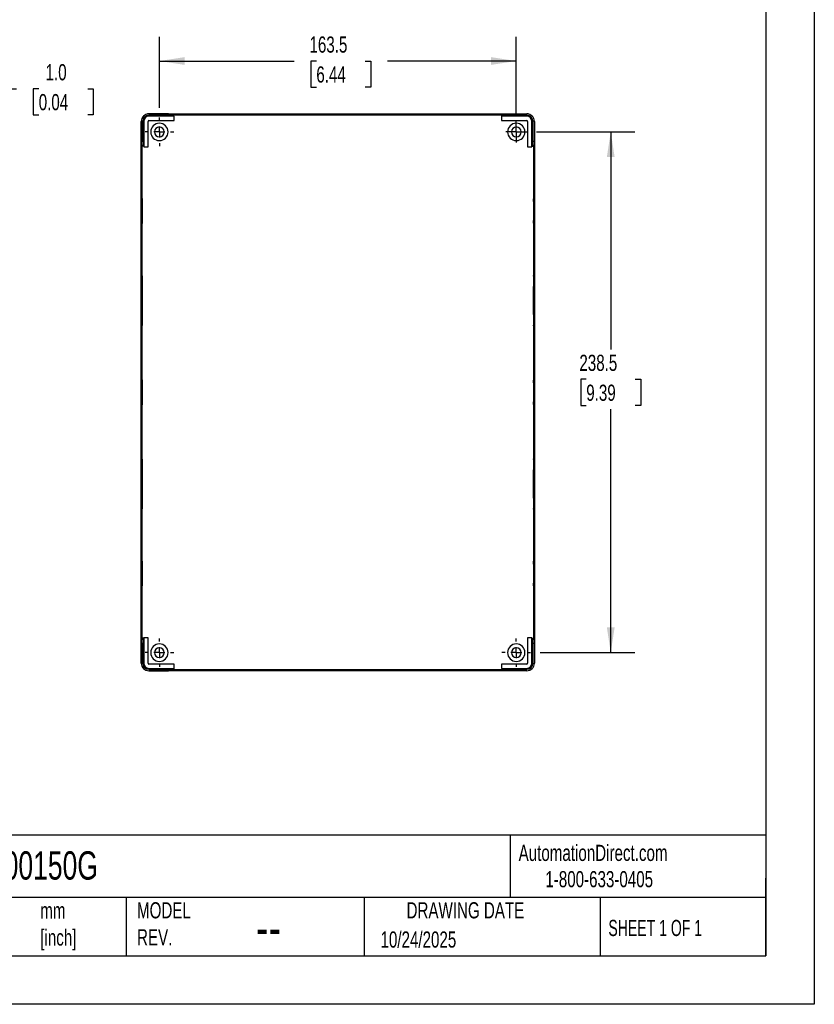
# Model space of a CAD drawing. Header units: millimetres. Extents: x 0 to 978, y 0 to 756.
# Tile 4 of 5: x 614 to 978, y 0 to 451. Entities that reach past the tile are written whole.
import ezdxf

# ---------------------------------------------------------------- set-up
doc = ezdxf.new("R2010")
doc.units = ezdxf.units.MM
doc.header["$LTSCALE"] = 3.5
doc.linetypes.add('CENTERX2', pattern=[20.32, 12.7, -2.54, 2.54, -2.54])
doc.layers.add('CENTER', color=40, linetype='CENTERX2')
doc.layers.add('DIMENSIONS', color=140, linetype='Continuous', lineweight=25)
doc.layers.add('TEXT', color=140, linetype='Continuous', lineweight=25)
doc.styles.add('SLDTEXTSTYLE0', font='TXT', dxfattribs={"width": 0.7})
doc.styles.add('SLDTEXTSTYLE1', font='TXT', dxfattribs={"width": 0.65})
doc.dimstyles.new('SLDDIMSTYLE0', dxfattribs={"dimtxt": 7.553027, "dimasz": 11.557, "dimexe": 0, "dimexo": 0.0625, "dimgap": 1.888257, "dimtad": 0, "dimtih": 1, "dimtoh": 1, "dimdec": 1, "dimrnd": 1e-09, "dimzin": 12, "dimdsep": 46, "dimtxsty": 'SLDTEXTSTYLE0', "dimsah": 1, "dimcen": 0.09, "dimadec": 0, "dimazin": 3, "dimtfac": 1, "dimtdec": 1, "dimtofl": 0, "dimtmove": 0, "dimatfit": 3, "dimfxl": 0, "dimfrac": 2, "dimtolj": 1, "dimtzin": 12, "dimarcsym": 0})
doc.dimstyles.new('SLDDIMSTYLE2', dxfattribs={"dimtxt": 7.553027, "dimasz": 11.557, "dimexe": 0, "dimexo": 0.0625, "dimgap": 1.888257, "dimtad": 0, "dimtih": 1, "dimtoh": 1, "dimdec": 1, "dimrnd": 1e-09, "dimzin": 4, "dimdsep": 46, "dimtxsty": 'SLDTEXTSTYLE0', "dimsah": 1, "dimcen": 0.09, "dimadec": 0, "dimazin": 1, "dimtfac": 1, "dimtdec": 1, "dimtmove": 0, "dimatfit": 0, "dimfxl": 0, "dimfrac": 2, "dimtolj": 1, "dimtzin": 12, "dimarcsym": 0})

# ---------------------------------------------------------------- blocks, each defined once
blk = doc.blocks.new('_D_9')
at = {"layer": 'DIMENSIONS'}
for p, q in [((592.14, 397.42), (592.14, 430.47)), ((593.14, 408.81), (593.14, 430.47)), ((592.14, 419.36), (569.92, 419.36)), ((593.14, 419.36), (612.29, 419.36)), ((622.53, 419.36), (619.99, 419.36)), ((619.99, 419.36), (619.99, 407.35)), ((644.97, 419.36), (647.51, 419.36)), ((647.51, 419.36), (647.51, 407.35)), ((619.99, 407.35), (622.53, 407.35)), ((647.51, 407.35), (644.97, 407.35))]:
    blk.add_line(p, q, dxfattribs=at)
for points in [[(592.14, 419.36), (580.59, 421.13), (580.59, 417.58)], [(593.14, 419.36), (604.7, 417.58), (604.7, 421.13)]]:
    blk.add_solid(points, dxfattribs=at)
at = {"layer": 'DIMENSIONS', "char_height": 7.408, "attachment_point": 1, "style": 'SLDTEXTSTYLE0'}
for s, insert in [('1.0', (625.67, 430.6)), ('0.04', (622.53, 416.9))]:
    blk.add_mtext(s, dxfattribs=dict(at, insert=insert))
blk = doc.blocks.new('_D_10')
at = {"layer": 'DIMENSIONS'}
for p, q in [((677.83, 410.55), (677.83, 443.14)), ((841.33, 408.01), (841.33, 443.14)), ((677.83, 432.03), (739.5, 432.03)), ((749.73, 432.03), (747.2, 432.03)), ((747.2, 432.03), (747.2, 420.02)), ((772.18, 432.03), (774.71, 432.03)), ((774.71, 432.03), (774.71, 420.02)), ((841.33, 432.03), (782.41, 432.03)), ((747.2, 420.02), (749.73, 420.02)), ((774.71, 420.02), (772.18, 420.02))]:
    blk.add_line(p, q, dxfattribs=at)
for points in [[(677.83, 432.03), (689.38, 430.25), (689.38, 433.81)], [(841.33, 432.03), (829.77, 433.81), (829.77, 430.25)]]:
    blk.add_solid(points, dxfattribs=at)
at = {"layer": 'DIMENSIONS', "char_height": 7.408, "attachment_point": 1, "style": 'SLDTEXTSTYLE0'}
for s, insert in [('163.5', (746.59, 443.27)), ('6.44', (749.73, 429.57))]:
    blk.add_mtext(s, dxfattribs=dict(at, insert=insert))
blk = doc.blocks.new('_D_11')
at = {"layer": 'DIMENSIONS'}
for p, q in [((850.56, 399.56), (895.74, 399.56)), ((884.63, 399.56), (884.63, 299.96)), ((873.41, 286.27), (870.87, 286.27)), ((870.87, 286.27), (870.87, 274.26)), ((895.85, 286.27), (898.39, 286.27)), ((898.39, 286.27), (898.39, 274.26)), ((870.87, 274.26), (873.41, 274.26)), ((884.63, 161.06), (884.63, 272.57)), ((898.39, 274.26), (895.85, 274.26)), ((852.31, 161.06), (895.74, 161.06))]:
    blk.add_line(p, q, dxfattribs=at)
for points in [[(884.63, 399.56), (882.85, 388.01), (886.41, 388.01)], [(884.63, 161.06), (886.41, 172.62), (882.85, 172.62)]]:
    blk.add_solid(points, dxfattribs=at)
at = {"layer": 'DIMENSIONS', "char_height": 7.408, "attachment_point": 1, "style": 'SLDTEXTSTYLE0'}
for s, insert in [('238.5', (870.26, 297.51)), ('9.39', (873.41, 283.81))]:
    blk.add_mtext(s, dxfattribs=dict(at, insert=insert))
blk = doc.blocks.new('SW_CENTERMARKSYMBOL_9')
at = {"layer": 'CENTER', "color": 0}
for p, q in [((0, 5.08), (0, 6.54)), ((-5.08, 0), (-6.54, 0)), ((0, 0), (-2.54, 0)), ((0, 0), (0, 2.54)), ((0, 0), (0, -2.54)), ((0, 0), (2.54, 0)), ((5.08, 0), (6.54, 0)), ((0, -5.08), (0, -6.54))]:
    blk.add_line(p, q, dxfattribs=at)
blk = doc.blocks.new('SW_CENTERMARKSYMBOL_10')
at = {"layer": 'CENTER', "color": 0}
for p, q in [((0, 2.54), (0, 4.79)), ((-2.54, 0), (-4.79, 0)), ((0, 0), (-2.54, 0)), ((0, 0), (0, 2.54)), ((0, 0), (0, -2.54)), ((0, 0), (2.54, 0)), ((2.54, 0), (4.79, 0)), ((0, -2.54), (0, -4.79))]:
    blk.add_line(p, q, dxfattribs=at)
blk = doc.blocks.new('SW_CENTERMARKSYMBOL_11')
at = {"layer": 'CENTER', "color": 0}
for p, q in [((0, 5.08), (0, 6.54)), ((-5.08, 0), (-6.54, 0)), ((0, 0), (-2.54, 0)), ((0, 0), (0, 2.54)), ((0, 0), (0, -2.54)), ((0, 0), (2.54, 0)), ((5.08, 0), (6.54, 0)), ((0, -5.08), (0, -6.54))]:
    blk.add_line(p, q, dxfattribs=at)
blk = doc.blocks.new('SW_CENTERMARKSYMBOL_12')
at = {"layer": 'CENTER', "color": 0}
for p, q in [((0, 5.08), (0, 6.54)), ((-5.08, 0), (-6.54, 0)), ((0, 0), (-2.54, 0)), ((0, 0), (0, 2.54)), ((0, 0), (0, -2.54)), ((0, 0), (2.54, 0)), ((5.08, 0), (6.54, 0)), ((0, -5.08), (0, -6.54))]:
    blk.add_line(p, q, dxfattribs=at)

msp = doc.modelspace()

# ---------------------------------------------------------------- linework, layer by layer
at = {"color": 7, "linetype": 'Continuous'}
for p, q in [((977.91, 755.66), (977.91, 0.01)), ((977.91, 0.01), (0.01, 0.01))]:
    msp.add_line(p, q, dxfattribs=at)
for p, q in [((673.03, 407.83), (673.03, 407.86)), ((673.03, 407.86), (846.13, 407.86)), ((682.05, 407.83), (673.03, 407.83)), ((673.03, 406.76), (673.03, 407.16)), ((682.05, 407.16), (673.03, 407.16)), ((684.61, 406.76), (673.03, 406.76)), ((682.05, 407.16), (682.05, 407.83)), ((684.42, 407.44), (684.05, 407.81)), ((684.05, 407.81), (684.05, 407.15)), ((684.42, 406.77), (684.05, 407.15)), ((684.42, 406.77), (684.42, 407.44)), ((684.42, 407.44), (834.73, 407.44)), ((684.62, 406.77), (684.42, 406.77)), ((684.61, 406.76), (684.62, 406.77)), ((684.61, 404.78), (684.61, 406.76)), ((684.62, 404.77), (684.62, 406.77)), ((712.58, 407.59), (712.58, 407.79)), ((712.58, 407.5), (712.58, 407.53)), ((759.58, 407.59), (759.58, 407.79)), ((759.58, 407.5), (759.58, 407.53)), ((806.58, 407.59), (806.58, 407.79)), ((806.58, 407.5), (806.58, 407.53)), ((834.54, 406.76), (834.53, 406.77)), ((834.73, 406.77), (834.53, 406.77)), ((834.53, 406.77), (834.53, 404.77)), ((834.54, 406.76), (834.54, 404.78)), ((846.13, 406.76), (834.54, 406.76)), ((835.11, 407.81), (834.73, 407.44)), ((834.73, 406.77), (834.73, 407.44)), ((834.73, 406.77), (835.11, 407.15)), ((835.11, 407.15), (835.11, 407.81)), ((837.11, 407.83), (846.13, 407.83)), ((837.11, 407.83), (837.11, 407.16)), ((846.13, 407.16), (837.11, 407.16)), ((846.13, 407.83), (846.13, 407.86)), ((846.13, 406.76), (846.13, 407.16)), ((669.53, 156.26), (669.53, 404.36)), ((669.56, 404.36), (669.53, 404.36)), ((669.56, 404.36), (669.56, 395.35)), ((670.63, 404.36), (670.23, 404.36)), ((670.23, 404.36), (670.23, 395.35)), ((670.63, 404.36), (670.63, 392.78)), ((672.61, 392.78), (672.61, 404.36)), ((672.61, 404.36), (672.62, 404.36)), ((672.62, 392.77), (672.62, 404.36)), ((673.03, 404.78), (684.61, 404.78)), ((673.03, 404.78), (673.03, 404.77)), ((673.03, 404.77), (684.62, 404.77)), ((684.61, 404.78), (684.62, 404.77)), ((834.54, 404.78), (834.53, 404.77)), ((834.53, 404.77), (846.13, 404.77)), ((834.54, 404.78), (846.13, 404.78)), ((846.13, 404.78), (846.13, 404.77)), ((846.54, 404.36), (846.53, 404.36)), ((846.53, 404.36), (846.53, 392.77)), ((846.54, 404.36), (846.54, 392.78)), ((848.53, 392.78), (848.53, 404.36)), ((848.53, 404.36), (848.93, 404.36)), ((848.93, 395.35), (848.93, 404.36)), ((849.59, 404.36), (849.59, 395.35)), ((849.59, 404.36), (849.63, 404.36)), ((849.63, 404.36), (849.63, 156.26)), ((669.56, 395.35), (670.23, 395.35)), ((669.58, 393.35), (669.96, 392.97)), ((670.25, 393.35), (669.58, 393.35)), ((669.96, 167.66), (669.96, 392.97)), ((670.62, 392.97), (669.96, 392.97)), ((670.62, 392.97), (670.25, 393.35)), ((670.62, 392.97), (670.62, 392.77)), ((670.63, 392.78), (670.62, 392.77)), ((670.62, 392.77), (672.62, 392.77)), ((670.63, 392.78), (672.61, 392.78)), ((672.61, 392.78), (672.62, 392.77)), ((846.54, 392.78), (846.53, 392.77)), ((846.53, 392.77), (848.53, 392.77)), ((846.54, 392.78), (848.53, 392.78)), ((848.53, 392.97), (848.91, 393.35)), ((848.53, 392.77), (848.53, 392.97)), ((848.53, 392.97), (849.2, 392.97)), ((848.53, 392.78), (848.53, 392.77)), ((849.58, 393.35), (848.91, 393.35)), ((848.93, 395.35), (849.59, 395.35)), ((849.2, 392.97), (849.58, 393.35)), ((849.2, 392.97), (849.2, 167.66)), ((669.83, 363.31), (669.63, 363.31)), ((849.32, 363.31), (849.52, 363.31)), ((669.8, 322.31), (669.6, 322.31)), ((669.89, 322.31), (669.86, 322.31)), ((849.27, 322.31), (849.3, 322.31)), ((849.35, 322.31), (849.55, 322.31)), ((669.83, 280.31), (669.63, 280.31)), ((849.32, 280.31), (849.52, 280.31)), ((669.8, 238.31), (669.6, 238.31)), ((669.89, 238.31), (669.86, 238.31)), ((849.27, 238.31), (849.3, 238.31)), ((849.35, 238.31), (849.55, 238.31)), ((669.83, 197.31), (669.63, 197.31)), ((849.32, 197.31), (849.52, 197.31)), ((669.96, 167.66), (669.58, 167.28)), ((669.58, 167.28), (670.25, 167.28)), ((670.62, 167.66), (669.96, 167.66)), ((670.62, 167.66), (670.25, 167.28)), ((670.62, 167.86), (670.62, 167.66)), ((670.63, 167.85), (670.62, 167.86)), ((672.62, 167.86), (670.62, 167.86)), ((672.61, 167.85), (670.63, 167.85)), ((670.63, 167.85), (670.63, 156.26)), ((672.61, 167.85), (672.62, 167.86)), ((672.61, 156.26), (672.61, 167.85)), ((672.62, 156.26), (672.62, 167.86)), ((846.54, 167.85), (846.53, 167.86)), ((846.53, 167.86), (846.53, 156.26)), ((848.53, 167.86), (846.53, 167.86)), ((846.54, 167.85), (846.54, 156.26)), ((848.53, 167.85), (846.54, 167.85)), ((848.53, 167.85), (848.53, 167.86)), ((848.53, 167.66), (848.53, 167.86)), ((848.53, 156.26), (848.53, 167.85)), ((848.53, 167.66), (848.91, 167.28)), ((848.53, 167.66), (849.2, 167.66)), ((848.91, 167.28), (849.58, 167.28)), ((849.58, 167.28), (849.2, 167.66)), ((669.56, 165.28), (669.56, 156.26)), ((670.23, 165.28), (669.56, 165.28)), ((670.23, 165.28), (670.23, 156.26)), ((848.93, 156.26), (848.93, 165.28)), ((849.59, 165.28), (848.93, 165.28)), ((849.59, 165.28), (849.59, 156.26)), ((669.56, 156.26), (669.53, 156.26)), ((670.63, 156.26), (670.23, 156.26)), ((672.61, 156.26), (672.62, 156.26)), ((673.03, 155.85), (673.03, 155.86)), ((684.62, 155.86), (673.03, 155.86)), ((684.61, 155.85), (673.03, 155.85)), ((673.03, 153.86), (673.03, 153.46)), ((673.03, 153.86), (684.61, 153.86)), ((673.03, 153.46), (682.05, 153.46)), ((682.05, 152.8), (682.05, 153.46)), ((684.42, 153.86), (684.05, 153.48)), ((684.05, 153.48), (684.05, 152.82)), ((684.42, 153.86), (684.62, 153.86)), ((684.42, 153.86), (684.42, 153.19)), ((684.61, 155.85), (684.62, 155.86)), ((684.61, 153.86), (684.61, 155.85)), ((684.61, 153.86), (684.62, 153.86)), ((684.62, 153.86), (684.62, 155.86)), ((834.54, 155.85), (834.53, 155.86)), ((846.13, 155.86), (834.53, 155.86)), ((834.53, 155.86), (834.53, 153.86)), ((834.53, 153.86), (834.73, 153.86)), ((834.54, 153.86), (834.53, 153.86)), ((834.54, 155.85), (834.54, 153.86)), ((846.13, 155.85), (834.54, 155.85)), ((834.54, 153.86), (846.13, 153.86)), ((834.73, 153.86), (835.11, 153.48)), ((834.73, 153.86), (834.73, 153.19)), ((835.11, 152.82), (835.11, 153.48)), ((837.11, 153.46), (846.13, 153.46)), ((837.11, 153.46), (837.11, 152.8)), ((846.13, 155.85), (846.13, 155.86)), ((846.13, 153.86), (846.13, 153.46)), ((846.54, 156.26), (846.53, 156.26)), ((848.53, 156.26), (848.93, 156.26)), ((849.59, 156.26), (849.63, 156.26)), ((673.03, 152.8), (673.03, 152.76)), ((673.03, 152.8), (682.05, 152.8)), ((846.13, 152.76), (673.03, 152.76)), ((684.05, 152.82), (684.42, 153.19)), ((834.73, 153.19), (684.42, 153.19)), ((712.58, 153.12), (712.58, 153.09)), ((712.58, 153.04), (712.58, 152.84)), ((759.58, 153.12), (759.58, 153.09)), ((759.58, 153.04), (759.58, 152.84)), ((806.58, 153.12), (806.58, 153.09)), ((806.58, 153.04), (806.58, 152.84)), ((834.73, 153.19), (835.11, 152.82)), ((846.13, 152.8), (837.11, 152.8)), ((846.13, 152.8), (846.13, 152.76))]:
    msp.add_line(p, q)
at = {"flags": 128}
for points in [[(712.58, 407.5), (710.62, 407.5), (708.69, 407.51), (706.82, 407.51), (705.03, 407.52), (703.35, 407.53), (701.8, 407.54), (700.41, 407.55), (699.2, 407.56), (698.19, 407.58), (697.38, 407.59), (696.8, 407.61), (696.45, 407.63), (696.33, 407.64), (696.45, 407.66), (696.8, 407.68), (697.38, 407.7), (698.19, 407.71), (699.2, 407.73), (700.41, 407.74), (701.8, 407.75), (703.35, 407.76), (705.03, 407.77), (706.82, 407.78), (708.69, 407.78), (710.62, 407.79), (712.58, 407.79)], [(701.06, 407.54), (701.8, 407.55), (703.35, 407.56), (705.03, 407.57), (706.82, 407.58), (708.69, 407.58), (710.62, 407.59), (712.58, 407.59)], [(706.16, 407.51), (706.55, 407.52), (707.92, 407.52), (709.41, 407.53), (710.97, 407.53), (712.58, 407.53)], [(712.58, 407.79), (714.54, 407.79), (716.47, 407.78), (718.34, 407.78), (720.13, 407.77), (721.81, 407.76), (723.35, 407.75), (724.74, 407.74), (725.95, 407.73), (726.97, 407.71), (727.77, 407.7), (728.36, 407.68), (728.71, 407.66), (728.83, 407.64), (728.71, 407.63), (728.36, 407.61), (727.77, 407.59), (726.97, 407.58), (725.95, 407.56), (724.74, 407.55), (723.35, 407.54), (721.81, 407.53), (720.13, 407.52), (718.34, 407.51), (716.47, 407.51), (714.54, 407.5), (712.58, 407.5)], [(712.58, 407.59), (714.54, 407.59), (716.47, 407.58), (718.34, 407.58), (720.13, 407.57), (721.81, 407.56), (723.35, 407.55), (724.1, 407.54)], [(712.58, 407.53), (714.18, 407.53), (715.75, 407.53), (717.23, 407.52), (718.6, 407.52), (719, 407.51)], [(759.58, 407.5), (757.62, 407.5), (755.69, 407.51), (753.82, 407.51), (752.03, 407.52), (750.35, 407.53), (748.8, 407.54), (747.41, 407.55), (746.2, 407.56), (745.19, 407.58), (744.38, 407.59), (743.8, 407.61), (743.45, 407.63), (743.33, 407.64), (743.45, 407.66), (743.8, 407.68), (744.38, 407.7), (745.19, 407.71), (746.2, 407.73), (747.41, 407.74), (748.8, 407.75), (750.35, 407.76), (752.03, 407.77), (753.82, 407.78), (755.69, 407.78), (757.62, 407.79), (759.58, 407.79)], [(748.06, 407.54), (748.8, 407.55), (750.35, 407.56), (752.03, 407.57), (753.82, 407.58), (755.69, 407.58), (757.62, 407.59), (759.58, 407.59)], [(753.16, 407.51), (753.55, 407.52), (754.92, 407.52), (756.41, 407.53), (757.97, 407.53), (759.58, 407.53)], [(759.58, 407.79), (761.54, 407.79), (763.47, 407.78), (765.34, 407.78), (767.13, 407.77), (768.81, 407.76), (770.35, 407.75), (771.74, 407.74), (772.95, 407.73), (773.97, 407.71), (774.77, 407.7), (775.36, 407.68), (775.71, 407.66), (775.83, 407.64), (775.71, 407.63), (775.36, 407.61), (774.77, 407.59), (773.97, 407.58), (772.95, 407.56), (771.74, 407.55), (770.35, 407.54), (768.81, 407.53), (767.13, 407.52), (765.34, 407.51), (763.47, 407.51), (761.54, 407.5), (759.58, 407.5)], [(759.58, 407.59), (761.54, 407.59), (763.47, 407.58), (765.34, 407.58), (767.13, 407.57), (768.81, 407.56), (770.35, 407.55), (771.1, 407.54)], [(759.58, 407.53), (761.18, 407.53), (762.75, 407.53), (764.23, 407.52), (765.6, 407.52), (766, 407.51)], [(806.58, 407.5), (804.62, 407.5), (802.69, 407.51), (800.82, 407.51), (799.03, 407.52), (797.35, 407.53), (795.8, 407.54), (794.41, 407.55), (793.2, 407.56), (792.19, 407.58), (791.38, 407.59), (790.8, 407.61), (790.45, 407.63), (790.33, 407.64), (790.45, 407.66), (790.8, 407.68), (791.38, 407.7), (792.19, 407.71), (793.2, 407.73), (794.41, 407.74), (795.8, 407.75), (797.35, 407.76), (799.03, 407.77), (800.82, 407.78), (802.69, 407.78), (804.62, 407.79), (806.58, 407.79)], [(795.06, 407.54), (795.8, 407.55), (797.35, 407.56), (799.03, 407.57), (800.82, 407.58), (802.69, 407.58), (804.62, 407.59), (806.58, 407.59)], [(800.16, 407.51), (800.55, 407.52), (801.92, 407.52), (803.41, 407.53), (804.97, 407.53), (806.58, 407.53)], [(806.58, 407.79), (808.54, 407.79), (810.47, 407.78), (812.34, 407.78), (814.13, 407.77), (815.81, 407.76), (817.35, 407.75), (818.74, 407.74), (819.95, 407.73), (820.97, 407.71), (821.77, 407.7), (822.36, 407.68), (822.71, 407.66), (822.83, 407.64), (822.71, 407.63), (822.36, 407.61), (821.77, 407.59), (820.97, 407.58), (819.95, 407.56), (818.74, 407.55), (817.35, 407.54), (815.81, 407.53), (814.13, 407.52), (812.34, 407.51), (810.47, 407.51), (808.54, 407.5), (806.58, 407.5)], [(806.58, 407.59), (808.54, 407.59), (810.47, 407.58), (812.34, 407.58), (814.13, 407.57), (815.81, 407.56), (817.35, 407.55), (818.1, 407.54)], [(806.58, 407.53), (808.18, 407.53), (809.75, 407.53), (811.23, 407.52), (812.6, 407.52), (813, 407.51)], [(669.63, 363.31), (669.64, 365.05), (669.64, 366.75), (669.64, 368.39), (669.65, 369.94), (669.66, 371.36), (669.67, 372.63), (669.68, 373.73), (669.69, 374.63), (669.71, 375.33), (669.72, 375.8), (669.74, 376.03), (669.75, 376.03), (669.77, 375.8), (669.78, 375.33), (669.8, 374.63), (669.81, 373.73), (669.82, 372.63), (669.83, 371.36), (669.84, 369.94), (669.85, 368.39), (669.85, 366.75), (669.86, 365.05), (669.86, 363.31)], [(849.52, 363.31), (849.52, 365.05), (849.52, 366.75), (849.51, 368.39), (849.5, 369.94), (849.5, 371.36), (849.49, 372.63), (849.47, 373.73), (849.46, 374.63), (849.45, 375.33), (849.43, 375.8), (849.42, 376.03), (849.4, 376.03), (849.39, 375.8), (849.37, 375.33), (849.36, 374.63), (849.35, 373.73), (849.33, 372.63), (849.32, 371.36), (849.31, 369.94), (849.31, 368.39), (849.3, 366.75), (849.3, 365.05), (849.3, 363.31)], [(669.83, 363.31), (669.84, 365.05), (669.84, 366.75), (669.84, 368.39), (669.85, 368.9)], [(849.32, 363.31), (849.32, 365.05), (849.32, 366.75), (849.31, 368.39), (849.31, 368.9)], [(669.86, 363.31), (669.86, 361.58), (669.85, 359.87), (669.85, 358.23), (669.84, 356.69), (669.83, 355.27), (669.82, 353.99), (669.81, 352.9), (669.8, 351.99), (669.78, 351.3), (669.77, 350.83), (669.75, 350.59), (669.74, 350.59), (669.72, 350.83), (669.71, 351.3), (669.69, 351.99), (669.68, 352.9), (669.67, 353.99), (669.66, 355.27), (669.65, 356.69), (669.64, 358.23), (669.64, 359.87), (669.64, 361.58), (669.63, 363.31)], [(669.85, 357.72), (669.84, 358.23), (669.84, 359.87), (669.84, 361.58), (669.83, 363.31)], [(849.3, 363.31), (849.3, 361.58), (849.3, 359.87), (849.31, 358.23), (849.31, 356.69), (849.32, 355.27), (849.33, 353.99), (849.35, 352.9), (849.36, 351.99), (849.37, 351.3), (849.39, 350.83), (849.4, 350.59), (849.42, 350.59), (849.43, 350.83), (849.45, 351.3), (849.46, 351.99), (849.47, 352.9), (849.49, 353.99), (849.5, 355.27), (849.5, 356.69), (849.51, 358.23), (849.52, 359.87), (849.52, 361.58), (849.52, 363.31)], [(849.31, 357.72), (849.31, 358.23), (849.32, 359.87), (849.32, 361.58), (849.32, 363.31)], [(669.6, 322.31), (669.61, 324.27), (669.61, 326.2), (669.61, 328.08), (669.62, 329.86), (669.63, 331.54), (669.64, 333.09), (669.65, 334.48), (669.67, 335.69), (669.68, 336.7), (669.7, 337.51), (669.71, 338.09), (669.73, 338.44), (669.75, 338.56), (669.76, 338.44), (669.78, 338.09), (669.8, 337.51), (669.81, 336.7), (669.83, 335.69), (669.84, 334.48), (669.85, 333.09), (669.86, 331.54), (669.87, 329.86), (669.88, 328.08), (669.88, 326.2), (669.89, 324.27), (669.89, 322.31)], [(849.55, 322.31), (849.55, 324.27), (849.55, 326.2), (849.54, 328.08), (849.54, 329.86), (849.53, 331.54), (849.52, 333.09), (849.5, 334.48), (849.49, 335.69), (849.48, 336.7), (849.46, 337.51), (849.44, 338.09), (849.43, 338.44), (849.41, 338.56), (849.39, 338.44), (849.38, 338.09), (849.36, 337.51), (849.34, 336.7), (849.33, 335.69), (849.32, 334.48), (849.3, 333.09), (849.29, 331.54), (849.28, 329.86), (849.28, 328.08), (849.27, 326.2), (849.27, 324.27), (849.27, 322.31)], [(669.8, 322.31), (669.81, 324.27), (669.81, 326.2), (669.81, 328.08), (669.82, 329.86), (669.83, 331.54), (669.84, 333.09), (669.85, 333.84)], [(849.35, 322.31), (849.35, 324.27), (849.35, 326.2), (849.34, 328.08), (849.34, 329.86), (849.33, 331.54), (849.32, 333.09), (849.31, 333.84)], [(669.86, 322.31), (669.86, 323.92), (669.86, 325.48), (669.87, 326.97), (669.87, 328.34), (669.88, 328.73)], [(849.3, 322.31), (849.3, 323.92), (849.29, 325.48), (849.29, 326.97), (849.28, 328.34), (849.28, 328.73)], [(669.89, 322.31), (669.89, 320.35), (669.88, 318.42), (669.88, 316.55), (669.87, 314.76), (669.86, 313.08), (669.85, 311.54), (669.84, 310.15), (669.83, 308.94), (669.81, 307.92), (669.8, 307.12), (669.78, 306.54), (669.76, 306.18), (669.75, 306.06), (669.73, 306.18), (669.71, 306.54), (669.7, 307.12), (669.68, 307.92), (669.67, 308.94), (669.65, 310.15), (669.64, 311.54), (669.63, 313.08), (669.62, 314.76), (669.61, 316.55), (669.61, 318.42), (669.61, 320.35), (669.6, 322.31)], [(669.85, 310.79), (669.84, 311.54), (669.83, 313.08), (669.82, 314.76), (669.81, 316.55), (669.81, 318.42), (669.81, 320.35), (669.8, 322.31)], [(669.88, 315.89), (669.87, 316.29), (669.87, 317.66), (669.86, 319.15), (669.86, 320.71), (669.86, 322.31)], [(849.27, 322.31), (849.27, 320.35), (849.27, 318.42), (849.28, 316.55), (849.28, 314.76), (849.29, 313.08), (849.3, 311.54), (849.32, 310.15), (849.33, 308.94), (849.34, 307.92), (849.36, 307.12), (849.38, 306.54), (849.39, 306.18), (849.41, 306.06), (849.43, 306.18), (849.44, 306.54), (849.46, 307.12), (849.48, 307.92), (849.49, 308.94), (849.5, 310.15), (849.52, 311.54), (849.53, 313.08), (849.54, 314.76), (849.54, 316.55), (849.55, 318.42), (849.55, 320.35), (849.55, 322.31)], [(849.28, 315.89), (849.28, 316.29), (849.29, 317.66), (849.29, 319.15), (849.3, 320.71), (849.3, 322.31)], [(849.31, 310.79), (849.32, 311.54), (849.33, 313.08), (849.34, 314.76), (849.34, 316.55), (849.35, 318.42), (849.35, 320.35), (849.35, 322.31)], [(669.63, 280.31), (669.64, 282.05), (669.64, 283.75), (669.64, 285.39), (669.65, 286.94), (669.66, 288.36), (669.67, 289.63), (669.68, 290.73), (669.69, 291.63), (669.71, 292.33), (669.72, 292.8), (669.74, 293.03), (669.75, 293.03), (669.77, 292.8), (669.78, 292.33), (669.8, 291.63), (669.81, 290.73), (669.82, 289.63), (669.83, 288.36), (669.84, 286.94), (669.85, 285.39), (669.85, 283.75), (669.86, 282.05), (669.86, 280.31)], [(849.52, 280.31), (849.52, 282.05), (849.52, 283.75), (849.51, 285.39), (849.5, 286.94), (849.5, 288.36), (849.49, 289.63), (849.47, 290.73), (849.46, 291.63), (849.45, 292.33), (849.43, 292.8), (849.42, 293.03), (849.4, 293.03), (849.39, 292.8), (849.37, 292.33), (849.36, 291.63), (849.35, 290.73), (849.33, 289.63), (849.32, 288.36), (849.31, 286.94), (849.31, 285.39), (849.3, 283.75), (849.3, 282.05), (849.3, 280.31)], [(669.83, 280.31), (669.84, 282.05), (669.84, 283.75), (669.84, 285.39), (669.85, 285.9)], [(849.32, 280.31), (849.32, 282.05), (849.32, 283.75), (849.31, 285.39), (849.31, 285.9)], [(669.86, 280.31), (669.86, 278.58), (669.85, 276.87), (669.85, 275.23), (669.84, 273.69), (669.83, 272.27), (669.82, 270.99), (669.81, 269.9), (669.8, 268.99), (669.78, 268.3), (669.77, 267.83), (669.75, 267.59), (669.74, 267.59), (669.72, 267.83), (669.71, 268.3), (669.69, 268.99), (669.68, 269.9), (669.67, 270.99), (669.66, 272.27), (669.65, 273.69), (669.64, 275.23), (669.64, 276.87), (669.64, 278.58), (669.63, 280.31)], [(669.85, 274.72), (669.84, 275.23), (669.84, 276.87), (669.84, 278.58), (669.83, 280.31)], [(849.3, 280.31), (849.3, 278.58), (849.3, 276.87), (849.31, 275.23), (849.31, 273.69), (849.32, 272.27), (849.33, 270.99), (849.35, 269.9), (849.36, 268.99), (849.37, 268.3), (849.39, 267.83), (849.4, 267.59), (849.42, 267.59), (849.43, 267.83), (849.45, 268.3), (849.46, 268.99), (849.47, 269.9), (849.49, 270.99), (849.5, 272.27), (849.5, 273.69), (849.51, 275.23), (849.52, 276.87), (849.52, 278.58), (849.52, 280.31)], [(849.31, 274.72), (849.31, 275.23), (849.32, 276.87), (849.32, 278.58), (849.32, 280.31)], [(669.6, 238.31), (669.61, 240.27), (669.61, 242.2), (669.61, 244.08), (669.62, 245.86), (669.63, 247.54), (669.64, 249.09), (669.65, 250.48), (669.67, 251.69), (669.68, 252.7), (669.7, 253.51), (669.71, 254.09), (669.73, 254.44), (669.75, 254.56), (669.76, 254.44), (669.78, 254.09), (669.8, 253.51), (669.81, 252.7), (669.83, 251.69), (669.84, 250.48), (669.85, 249.09), (669.86, 247.54), (669.87, 245.86), (669.88, 244.08), (669.88, 242.2), (669.89, 240.27), (669.89, 238.31)], [(849.55, 238.31), (849.55, 240.27), (849.55, 242.2), (849.54, 244.08), (849.54, 245.86), (849.53, 247.54), (849.52, 249.09), (849.5, 250.48), (849.49, 251.69), (849.48, 252.7), (849.46, 253.51), (849.44, 254.09), (849.43, 254.44), (849.41, 254.56), (849.39, 254.44), (849.38, 254.09), (849.36, 253.51), (849.34, 252.7), (849.33, 251.69), (849.32, 250.48), (849.3, 249.09), (849.29, 247.54), (849.28, 245.86), (849.28, 244.08), (849.27, 242.2), (849.27, 240.27), (849.27, 238.31)], [(669.8, 238.31), (669.81, 240.27), (669.81, 242.2), (669.81, 244.08), (669.82, 245.86), (669.83, 247.54), (669.84, 249.09), (669.85, 249.84)], [(849.35, 238.31), (849.35, 240.27), (849.35, 242.2), (849.34, 244.08), (849.34, 245.86), (849.33, 247.54), (849.32, 249.09), (849.31, 249.84)], [(669.86, 238.31), (669.86, 239.92), (669.86, 241.48), (669.87, 242.97), (669.87, 244.34), (669.88, 244.73)], [(849.3, 238.31), (849.3, 239.92), (849.29, 241.48), (849.29, 242.97), (849.28, 244.34), (849.28, 244.73)], [(669.89, 238.31), (669.89, 236.35), (669.88, 234.42), (669.88, 232.55), (669.87, 230.76), (669.86, 229.08), (669.85, 227.54), (669.84, 226.15), (669.83, 224.94), (669.81, 223.92), (669.8, 223.12), (669.78, 222.54), (669.76, 222.18), (669.75, 222.06), (669.73, 222.18), (669.71, 222.54), (669.7, 223.12), (669.68, 223.92), (669.67, 224.94), (669.65, 226.15), (669.64, 227.54), (669.63, 229.08), (669.62, 230.76), (669.61, 232.55), (669.61, 234.42), (669.61, 236.35), (669.6, 238.31)], [(669.85, 226.79), (669.84, 227.54), (669.83, 229.08), (669.82, 230.76), (669.81, 232.55), (669.81, 234.42), (669.81, 236.35), (669.8, 238.31)], [(669.88, 231.89), (669.87, 232.29), (669.87, 233.66), (669.86, 235.15), (669.86, 236.71), (669.86, 238.31)], [(849.27, 238.31), (849.27, 236.35), (849.27, 234.42), (849.28, 232.55), (849.28, 230.76), (849.29, 229.08), (849.3, 227.54), (849.32, 226.15), (849.33, 224.94), (849.34, 223.92), (849.36, 223.12), (849.38, 222.54), (849.39, 222.18), (849.41, 222.06), (849.43, 222.18), (849.44, 222.54), (849.46, 223.12), (849.48, 223.92), (849.49, 224.94), (849.5, 226.15), (849.52, 227.54), (849.53, 229.08), (849.54, 230.76), (849.54, 232.55), (849.55, 234.42), (849.55, 236.35), (849.55, 238.31)], [(849.28, 231.89), (849.28, 232.29), (849.29, 233.66), (849.29, 235.15), (849.3, 236.71), (849.3, 238.31)], [(849.31, 226.79), (849.32, 227.54), (849.33, 229.08), (849.34, 230.76), (849.34, 232.55), (849.35, 234.42), (849.35, 236.35), (849.35, 238.31)], [(669.63, 197.31), (669.64, 199.05), (669.64, 200.75), (669.64, 202.39), (669.65, 203.94), (669.66, 205.36), (669.67, 206.63), (669.68, 207.73), (669.69, 208.63), (669.71, 209.33), (669.72, 209.8), (669.74, 210.03), (669.75, 210.03), (669.77, 209.8), (669.78, 209.33), (669.8, 208.63), (669.81, 207.73), (669.82, 206.63), (669.83, 205.36), (669.84, 203.94), (669.85, 202.39), (669.85, 200.75), (669.86, 199.05), (669.86, 197.31)], [(849.52, 197.31), (849.52, 199.05), (849.52, 200.75), (849.51, 202.39), (849.5, 203.94), (849.5, 205.36), (849.49, 206.63), (849.47, 207.73), (849.46, 208.63), (849.45, 209.33), (849.43, 209.8), (849.42, 210.03), (849.4, 210.03), (849.39, 209.8), (849.37, 209.33), (849.36, 208.63), (849.35, 207.73), (849.33, 206.63), (849.32, 205.36), (849.31, 203.94), (849.31, 202.39), (849.3, 200.75), (849.3, 199.05), (849.3, 197.31)], [(669.83, 197.31), (669.84, 199.05), (669.84, 200.75), (669.84, 202.39), (669.85, 202.9)], [(849.32, 197.31), (849.32, 199.05), (849.32, 200.75), (849.31, 202.39), (849.31, 202.9)], [(669.86, 197.31), (669.86, 195.58), (669.85, 193.87), (669.85, 192.23), (669.84, 190.69), (669.83, 189.27), (669.82, 187.99), (669.81, 186.9), (669.8, 185.99), (669.78, 185.3), (669.77, 184.83), (669.75, 184.59), (669.74, 184.59), (669.72, 184.83), (669.71, 185.3), (669.69, 185.99), (669.68, 186.9), (669.67, 187.99), (669.66, 189.27), (669.65, 190.69), (669.64, 192.23), (669.64, 193.87), (669.64, 195.58), (669.63, 197.31)], [(669.85, 191.72), (669.84, 192.23), (669.84, 193.87), (669.84, 195.58), (669.83, 197.31)], [(849.3, 197.31), (849.3, 195.58), (849.3, 193.87), (849.31, 192.23), (849.31, 190.69), (849.32, 189.27), (849.33, 187.99), (849.35, 186.9), (849.36, 185.99), (849.37, 185.3), (849.39, 184.83), (849.4, 184.59), (849.42, 184.59), (849.43, 184.83), (849.45, 185.3), (849.46, 185.99), (849.47, 186.9), (849.49, 187.99), (849.5, 189.27), (849.5, 190.69), (849.51, 192.23), (849.52, 193.87), (849.52, 195.58), (849.52, 197.31)], [(849.31, 191.72), (849.31, 192.23), (849.32, 193.87), (849.32, 195.58), (849.32, 197.31)], [(712.58, 153.12), (710.62, 153.12), (708.69, 153.12), (706.82, 153.11), (705.03, 153.11), (703.35, 153.1), (701.8, 153.09), (700.41, 153.08), (699.2, 153.06), (698.19, 153.05), (697.38, 153.03), (696.8, 153.02), (696.45, 153), (696.33, 152.98), (696.45, 152.96), (696.8, 152.95), (697.38, 152.93), (698.19, 152.92), (699.2, 152.9), (700.41, 152.89), (701.8, 152.88), (703.35, 152.86), (705.03, 152.86), (706.82, 152.85), (708.69, 152.84), (710.62, 152.84), (712.58, 152.84)], [(701.06, 153.08), (701.8, 153.08), (703.35, 153.06), (705.03, 153.06), (706.82, 153.05), (708.69, 153.04), (710.62, 153.04), (712.58, 153.04)], [(706.16, 153.11), (706.55, 153.11), (707.92, 153.1), (709.41, 153.1), (710.97, 153.09), (712.58, 153.09)], [(712.58, 152.84), (714.54, 152.84), (716.47, 152.84), (718.34, 152.85), (720.13, 152.86), (721.81, 152.86), (723.35, 152.88), (724.74, 152.89), (725.95, 152.9), (726.97, 152.92), (727.77, 152.93), (728.36, 152.95), (728.71, 152.96), (728.83, 152.98), (728.71, 153), (728.36, 153.02), (727.77, 153.03), (726.97, 153.05), (725.95, 153.06), (724.74, 153.08), (723.35, 153.09), (721.81, 153.1), (720.13, 153.11), (718.34, 153.11), (716.47, 153.12), (714.54, 153.12), (712.58, 153.12)], [(712.58, 153.09), (714.18, 153.09), (715.75, 153.1), (717.23, 153.1), (718.6, 153.11), (719, 153.11)], [(712.58, 153.04), (714.54, 153.04), (716.47, 153.04), (718.34, 153.05), (720.13, 153.06), (721.81, 153.06), (723.35, 153.08), (724.1, 153.08)], [(759.58, 153.12), (757.62, 153.12), (755.69, 153.12), (753.82, 153.11), (752.03, 153.11), (750.35, 153.1), (748.8, 153.09), (747.41, 153.08), (746.2, 153.06), (745.19, 153.05), (744.38, 153.03), (743.8, 153.02), (743.45, 153), (743.33, 152.98), (743.45, 152.96), (743.8, 152.95), (744.38, 152.93), (745.19, 152.92), (746.2, 152.9), (747.41, 152.89), (748.8, 152.88), (750.35, 152.86), (752.03, 152.86), (753.82, 152.85), (755.69, 152.84), (757.62, 152.84), (759.58, 152.84)], [(748.06, 153.08), (748.8, 153.08), (750.35, 153.06), (752.03, 153.06), (753.82, 153.05), (755.69, 153.04), (757.62, 153.04), (759.58, 153.04)], [(753.16, 153.11), (753.55, 153.11), (754.92, 153.1), (756.41, 153.1), (757.97, 153.09), (759.58, 153.09)], [(759.58, 152.84), (761.54, 152.84), (763.47, 152.84), (765.34, 152.85), (767.13, 152.86), (768.81, 152.86), (770.35, 152.88), (771.74, 152.89), (772.95, 152.9), (773.97, 152.92), (774.77, 152.93), (775.36, 152.95), (775.71, 152.96), (775.83, 152.98), (775.71, 153), (775.36, 153.02), (774.77, 153.03), (773.97, 153.05), (772.95, 153.06), (771.74, 153.08), (770.35, 153.09), (768.81, 153.1), (767.13, 153.11), (765.34, 153.11), (763.47, 153.12), (761.54, 153.12), (759.58, 153.12)], [(759.58, 153.09), (761.18, 153.09), (762.75, 153.1), (764.23, 153.1), (765.6, 153.11), (766, 153.11)], [(759.58, 153.04), (761.54, 153.04), (763.47, 153.04), (765.34, 153.05), (767.13, 153.06), (768.81, 153.06), (770.35, 153.08), (771.1, 153.08)], [(806.58, 153.12), (804.62, 153.12), (802.69, 153.12), (800.82, 153.11), (799.03, 153.11), (797.35, 153.1), (795.8, 153.09), (794.41, 153.08), (793.2, 153.06), (792.19, 153.05), (791.38, 153.03), (790.8, 153.02), (790.45, 153), (790.33, 152.98), (790.45, 152.96), (790.8, 152.95), (791.38, 152.93), (792.19, 152.92), (793.2, 152.9), (794.41, 152.89), (795.8, 152.88), (797.35, 152.86), (799.03, 152.86), (800.82, 152.85), (802.69, 152.84), (804.62, 152.84), (806.58, 152.84)], [(795.06, 153.08), (795.8, 153.08), (797.35, 153.06), (799.03, 153.06), (800.82, 153.05), (802.69, 153.04), (804.62, 153.04), (806.58, 153.04)], [(800.16, 153.11), (800.55, 153.11), (801.92, 153.1), (803.41, 153.1), (804.97, 153.09), (806.58, 153.09)], [(806.58, 152.84), (808.54, 152.84), (810.47, 152.84), (812.34, 152.85), (814.13, 152.86), (815.81, 152.86), (817.35, 152.88), (818.74, 152.89), (819.95, 152.9), (820.97, 152.92), (821.77, 152.93), (822.36, 152.95), (822.71, 152.96), (822.83, 152.98), (822.71, 153), (822.36, 153.02), (821.77, 153.03), (820.97, 153.05), (819.95, 153.06), (818.74, 153.08), (817.35, 153.09), (815.81, 153.1), (814.13, 153.11), (812.34, 153.11), (810.47, 153.12), (808.54, 153.12), (806.58, 153.12)], [(806.58, 153.09), (808.18, 153.09), (809.75, 153.1), (811.23, 153.1), (812.6, 153.11), (813, 153.11)], [(806.58, 153.04), (808.54, 153.04), (810.47, 153.04), (812.34, 153.05), (814.13, 153.06), (815.81, 153.06), (817.35, 153.08), (818.1, 153.08)]]:
    msp.add_lwpolyline(points, dxfattribs=at)
for centre, radius, start, end in [((673.03, 404.36), 3.5, 90, 180), ((673.03, 404.36), 3.47, 90, 180), ((673.03, 404.36), 2.8, 90, 180), ((673.03, 404.36), 2.4, 90, 180), ((846.13, 404.36), 3.5, 0, 90), ((846.13, 404.36), 3.47, 0, 90), ((846.13, 404.36), 2.8, 0, 90), ((846.13, 404.36), 2.4, 0, 90), ((673.03, 404.36), 0.416, 90, 180), ((673.03, 404.36), 0.407, 90, 180), ((677.83, 399.56), 4, 90, 270), ((677.83, 399.56), 2.25, 90, 270), ((677.83, 399.56), 4, 270, 90), ((677.83, 399.56), 2.25, 270, 90), ((841.33, 399.56), 4, 90, 270), ((841.33, 399.56), 2.25, 90, 270), ((841.33, 399.56), 4, 270, 90), ((841.33, 399.56), 2.25, 270, 90), ((846.13, 404.36), 0.416, 0, 90), ((846.13, 404.36), 0.407, 0, 90), ((677.83, 161.06), 4, 90, 270), ((677.83, 161.06), 2.25, 90, 270), ((677.83, 161.06), 4, 270, 90), ((677.83, 161.06), 2.25, 270, 90), ((841.33, 161.06), 4, 90, 270), ((841.33, 161.06), 2.25, 90, 270), ((841.33, 161.06), 4, 270, 90), ((841.33, 161.06), 2.25, 270, 90), ((673.03, 156.26), 3.5, 180, 270), ((673.03, 156.26), 3.47, 180, 270), ((673.03, 156.26), 2.8, 180, 270), ((673.03, 156.26), 2.4, 180, 270), ((673.03, 156.26), 0.416, 180, 270), ((673.03, 156.26), 0.407, 180, 270), ((846.13, 156.26), 0.416, 270, 0), ((846.13, 156.26), 2.4, 270, 0), ((846.13, 156.26), 2.8, 270, 0), ((846.13, 156.26), 0.407, 270, 0), ((846.13, 156.26), 3.5, 270, 0), ((846.13, 156.26), 3.47, 270, 0)]:
    msp.add_arc(centre, radius, start, end)
for points in [[(682.05, 407.83), (682.28, 407.83), (682.53, 407.83), (683.02, 407.83), (683.26, 407.82), (683.65, 407.82), (683.8, 407.82), (684, 407.82), (684.04, 407.81), (684.05, 407.81)], [(684.05, 407.15), (684.04, 407.15), (684, 407.15), (683.8, 407.15), (683.65, 407.16), (683.26, 407.16), (683.02, 407.16), (682.53, 407.16), (682.28, 407.16), (682.05, 407.16)], [(835.11, 407.81), (835.11, 407.81), (835.16, 407.82), (835.35, 407.82), (835.51, 407.82), (835.9, 407.82), (836.13, 407.83), (836.62, 407.83), (836.88, 407.83), (837.11, 407.83)], [(837.11, 407.16), (836.88, 407.16), (836.62, 407.16), (836.13, 407.16), (835.9, 407.16), (835.51, 407.16), (835.35, 407.15), (835.16, 407.15), (835.11, 407.15), (835.11, 407.15)], [(669.58, 393.35), (669.58, 393.35), (669.58, 393.39), (669.57, 393.59), (669.57, 393.74), (669.57, 394.13), (669.56, 394.37), (669.56, 394.86), (669.56, 395.11), (669.56, 395.35)], [(670.23, 395.35), (670.23, 395.11), (670.23, 394.86), (670.23, 394.37), (670.23, 394.13), (670.23, 393.74), (670.24, 393.59), (670.24, 393.39), (670.24, 393.35), (670.25, 393.35)], [(848.91, 393.35), (848.91, 393.35), (848.91, 393.39), (848.92, 393.59), (848.92, 393.74), (848.92, 394.13), (848.93, 394.37), (848.93, 394.86), (848.93, 395.11), (848.93, 395.35)], [(849.59, 395.35), (849.59, 395.11), (849.59, 394.86), (849.59, 394.37), (849.59, 394.13), (849.59, 393.74), (849.58, 393.59), (849.58, 393.39), (849.58, 393.35), (849.58, 393.35)], [(669.56, 165.28), (669.56, 165.52), (669.56, 165.77), (669.56, 166.26), (669.57, 166.49), (669.57, 166.88), (669.57, 167.04), (669.58, 167.23), (669.58, 167.28), (669.58, 167.28)], [(670.25, 167.28), (670.24, 167.28), (670.24, 167.23), (670.24, 167.04), (670.23, 166.88), (670.23, 166.49), (670.23, 166.26), (670.23, 165.77), (670.23, 165.52), (670.23, 165.28)], [(848.93, 165.28), (848.93, 165.52), (848.93, 165.77), (848.93, 166.26), (848.92, 166.49), (848.92, 166.88), (848.92, 167.04), (848.91, 167.23), (848.91, 167.28), (848.91, 167.28)], [(849.58, 167.28), (849.58, 167.28), (849.58, 167.23), (849.58, 167.04), (849.59, 166.88), (849.59, 166.49), (849.59, 166.26), (849.59, 165.77), (849.59, 165.52), (849.59, 165.28)], [(682.05, 153.46), (682.28, 153.46), (682.53, 153.46), (683.02, 153.47), (683.26, 153.47), (683.65, 153.47), (683.8, 153.47), (684, 153.48), (684.04, 153.48), (684.05, 153.48)], [(835.11, 153.48), (835.11, 153.48), (835.16, 153.48), (835.35, 153.47), (835.51, 153.47), (835.9, 153.47), (836.13, 153.47), (836.62, 153.46), (836.88, 153.46), (837.11, 153.46)], [(684.05, 152.82), (684.04, 152.81), (684, 152.81), (683.8, 152.81), (683.65, 152.8), (683.26, 152.8), (683.02, 152.8), (682.53, 152.8), (682.28, 152.8), (682.05, 152.8)], [(837.11, 152.8), (836.88, 152.8), (836.62, 152.8), (836.13, 152.8), (835.9, 152.8), (835.51, 152.8), (835.35, 152.81), (835.16, 152.81), (835.11, 152.81), (835.11, 152.82)]]:
    msp.add_open_spline(points, degree=3, knots=[0, 0, 0, 0, 0.25, 0.25, 0.5, 0.5, 0.75, 0.75, 1, 1, 1, 1])
at = {"layer": 'TEXT'}
for p, q in [((955.67, 733.42), (955.67, 22.22)), ((955.67, 77.44), (22.22, 77.44)), ((838.51, 77.44), (838.51, 48.89)), ((955.67, 22.22), (955.67, 57.78)), ((955.67, 48.89), (22.22, 48.89)), ((662.55, 48.89), (662.55, 22.22)), ((771.63, 48.89), (771.63, 22.22)), ((879.72, 48.89), (879.72, 22.22)), ((22.22, 22.22), (955.67, 22.22))]:
    msp.add_line(p, q, dxfattribs=at)

# ---------------------------------------------------------------- block references
at = {"layer": 'CENTER'}
for name, p in [('SW_CENTERMARKSYMBOL_9', (677.83, 399.56)), ('SW_CENTERMARKSYMBOL_10', (841.33, 399.56)), ('SW_CENTERMARKSYMBOL_11', (677.83, 161.06)), ('SW_CENTERMARKSYMBOL_12', (841.33, 161.06))]:
    msp.add_blockref(name, p, dxfattribs=at)

# ---------------------------------------------------------------- texts
at = {"color": 179, "linetype": 'Continuous', "lineweight": 18, "char_height": 7.4083, "attachment_point": 1, "style": 'SLDTEXTSTYLE0'}
for s, insert in [('AutomationDirect.com', (842.43, 73.07)), ('1-800-633-0405', (854.67, 61.03))]:
    msp.add_mtext(s, dxfattribs=dict(at, insert=insert))
at = {"layer": 'TEXT'}
for s, insert, char_height, attachment_point, style in [('ULPCM200150G', (557.23, 70.08), 12.9646, 1, 'SLDTEXTSTYLE0'), ('MODEL ^JREV.', (667.57, 46.77), 7.4083, 1, 'SLDTEXTSTYLE0'), ('DRAWING DATE', (818.04, 46.77), 7.4083, 2, 'SLDTEXTSTYLE0'), ('mm^J[inch]', (623.22, 46.65), 7.408, 1, 'SLDTEXTSTYLE0'), ('SHEET 1 OF 1', (883.54, 38.68), 7.4083, 1, 'SLDTEXTSTYLE1'), ('--', (722.04, 44.57), 18.521, 1, 'SLDTEXTSTYLE0'), ('10/24/2025', (779.14, 33.38), 7.408, 1, 'SLDTEXTSTYLE0')]:
    msp.add_mtext(s, dxfattribs=dict(at, insert=insert, char_height=char_height, attachment_point=attachment_point, style=style))

# ---------------------------------------------------------------- dimensions: what is measured, and where the dimension line sits
at = {"layer": 'DIMENSIONS'}
dim = msp.add_linear_dim(base=(841.33, 432.03), p1=(677.83, 406.1), p2=(841.33, 403.56), dimstyle='SLDDIMSTYLE0', dxfattribs=at)
dim.commit()
dim.dimension.update_dxf_attribs({"geometry": '_D_10', "text_midpoint": (760.96, 432.03), "dimtype": 160})
for base, p1, p2, angle, dimstyle, picture, middle in [((593.14, 419.36), (592.14, 392.97), (593.14, 404.36), 0, 'SLDDIMSTYLE2', '_D_9', (633.75, 419.36)), ((884.63, 161.06), (846.12, 399.56), (847.87, 161.06), 90, 'SLDDIMSTYLE0', '_D_11', (884.63, 286.27))]:
    dim = msp.add_linear_dim(base=base, p1=p1, p2=p2, angle=angle, dimstyle=dimstyle, dxfattribs=at)
    dim.commit()
    dim.dimension.update_dxf_attribs({"geometry": picture, "text_midpoint": middle, "dimtype": 160})

doc.saveas('drawing.dxf')
